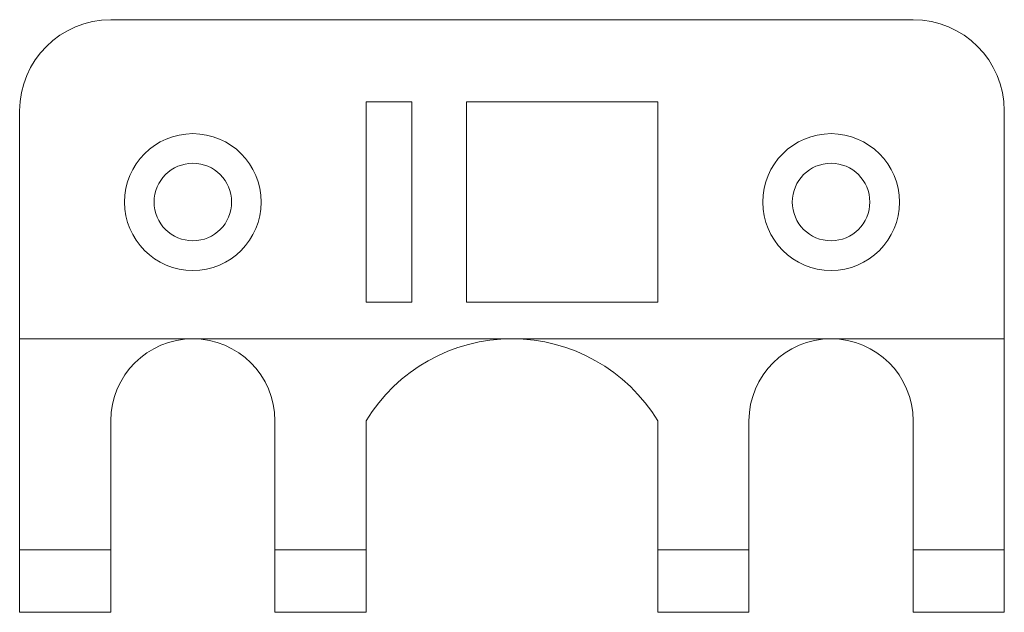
# Model space of a CAD drawing. Header units: millimetres. Extents: x -49 to 59, y -45 to 20.
import ezdxf

# ---------------------------------------------------------------- set-up
doc = ezdxf.new("R2010")
doc.units = ezdxf.units.MM

msp = doc.modelspace()

# ---------------------------------------------------------------- linework, layer by layer
at = {"color": 7, "linetype": 'Continuous', "lineweight": 15}
for p, q in [((-39, 20), (49, 20)), ((-6, 11), (-11, 11)), ((-11, 11), (-11, -11)), ((-6, 11), (-6, -11)), ((0, -1), (0, 11)), ((21, 11), (0, 11)), ((21, -11), (21, 11)), ((-49, 10), (-49, -45)), ((59, 10), (59, -45)), ((0, -11), (0, -1)), ((-11, -11), (-6, -11)), ((0, -11), (21, -11)), ((59, -15), (-49, -15)), ((-39, -24), (-39, -45)), ((-21, -45), (-21, -24)), ((-11, -45), (-11, -24)), ((21, -24), (21, -45)), ((31, -24), (31, -45)), ((49, -45), (49, -24)), ((-49, -38.16), (-39, -38.16)), ((-21, -38.16), (-11, -38.16)), ((21, -38.16), (31, -38.16)), ((49, -38.16), (59, -38.16)), ((-39, -45), (-49, -45)), ((-11, -45), (-21, -45)), ((31, -45), (21, -45)), ((59, -45), (49, -45))]:
    msp.add_line(p, q, dxfattribs=at)
for centre, radius in [((-30, 0), 7.5), ((40, 0), 7.5), ((-30, 0), 4.25), ((40, 0), 4.25)]:
    msp.add_circle(centre, radius, dxfattribs=at)
for centre, radius, start, end in [((-39, 10), 10, 90, 180), ((49, 10), 10, 0, 90), ((-30, -24), 9, 0, 180), ((5, -33.72), 18.72, 31.2845, 148.7155), ((40, -24), 9, 0, 180)]:
    msp.add_arc(centre, radius, start, end, dxfattribs=at)

doc.saveas('drawing.dxf')
